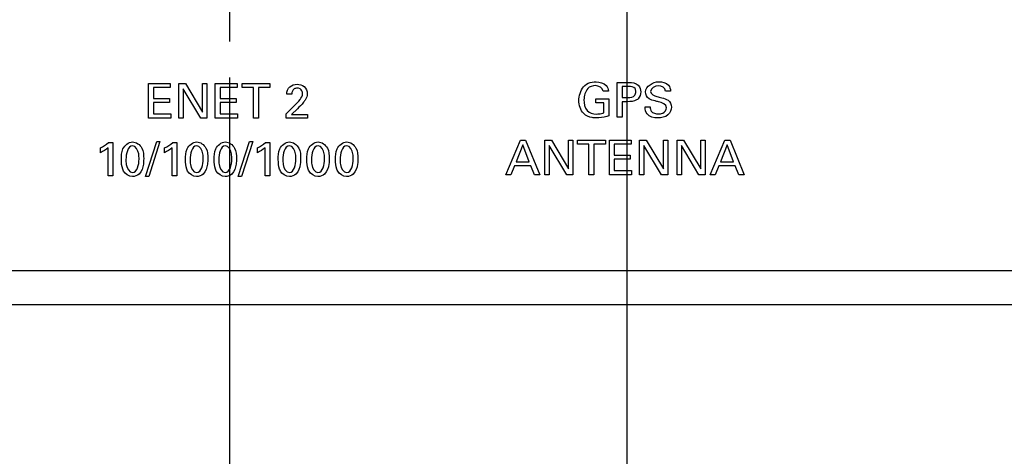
# Model space of a CAD drawing. Header units: inches. Extents: x 0 to 34, y 0 to 22.
# Tile 21 of 55: x 17.8 to 19.6, y 11.6 to 12.4. Entities that reach past the tile are written whole.
import ezdxf

# ---------------------------------------------------------------- set-up
doc = ezdxf.new("R2010")
doc.units = ezdxf.units.IN
doc.header["$LTSCALE"] = 1.87
doc.header["$MEASUREMENT"] = 0
doc.linetypes.add('CENTER', pattern=[0.6, 0.375, -0.075, 0.075, -0.075])
doc.layers.get('0').update_dxf_attribs({"linetype": 'CONTINUOUS'})
doc.layers.add('02___PRT_ALL_AXES', color=7, linetype='CONTINUOUS')
doc.layers.add('DIMENSIONS', color=7, linetype='CONTINUOUS')
doc.styles.get("Standard").update_dxf_attribs({"font": 'txt', "width": 0.8})
doc.dimstyles.new('DIMSTYLE_1', dxfattribs={"dimtxt": 0.125, "dimasz": 0.18, "dimexe": 0.125, "dimexo": 0.0625, "dimgap": 0.09, "dimtad": 0, "dimtih": 1, "dimtoh": 1, "dimlfac": 2, "dimzin": 4, "dimdsep": 46, "dimtxsty": 'STANDARD', "dimblk": '_FILLED', "dimblk1": '_FILLED', "dimblk2": '_FILLED', "dimcen": 0.09, "dimadec": 0, "dimazin": 0, "dimtfac": 1, "dimtofl": 0, "dimtmove": 0, "dimatfit": 3, "dimldrblk": '_FILLED', "dimfxl": 1, "dimtolj": 1, "dimtzin": 4, "dimarcsym": 0})
doc.dimstyles.new('DIMSTYLE_2', dxfattribs={"dimtxt": 0.125, "dimasz": 0.18, "dimexe": 0.125, "dimexo": 0.0625, "dimgap": 0.09, "dimtad": 0, "dimtih": 1, "dimtoh": 1, "dimlfac": 2, "dimzin": 4, "dimdsep": 46, "dimtxsty": 'STANDARD', "dimblk": '_FILLED', "dimblk1": '_FILLED', "dimblk2": '_FILLED', "dimcen": 0.09, "dimadec": 0, "dimazin": 0, "dimtp": 0.001, "dimtm": 0.001, "dimtfac": 1, "dimtofl": 0, "dimtmove": 0, "dimatfit": 3, "dimldrblk": '_FILLED', "dimfxl": 1, "dimtolj": 1, "dimtzin": 4, "dimarcsym": 0})

# ---------------------------------------------------------------- blocks, each defined once
blk = doc.blocks.new('*D3')
at = {"layer": 'DIMENSIONS', "color": 2, "linetype": 'CONTINUOUS'}
blk.add_line((17.4819, 12.2662), (17.4819, 11.1855), dxfattribs=at)
at = {"layer": 'DIMENSIONS', "color": 2, "linetype": 'CONTINUOUS', "insert": (17.4194, 11.123), "char_height": 0.125, "width": 1.325, "attachment_point": 3, "rotation": 90, "line_spacing_factor": 0.9}
blk.add_mtext('72.00{\\Ftxt.shx;\\W1.000000;\\H0.125000; }[2.835]', dxfattribs=at)
blk = doc.blocks.new('_FILLED')
at = {"color": 0, "linetype": 'BYBLOCK'}
blk.add_solid([(0, 0), (-1, 0.1736), (-1, -0.1736)], dxfattribs=at)
blk = doc.blocks.new('*D4')
at = {"layer": 'DIMENSIONS', "color": 2, "linetype": 'CONTINUOUS'}
blk.add_line((18.8992, 12.406), (18.8992, 11.1855), dxfattribs=at)
at = {"layer": 'DIMENSIONS', "color": 2, "linetype": 'CONTINUOUS', "insert": (18.8367, 11.123), "char_height": 0.125, "width": 0.725, "attachment_point": 3, "rotation": 90, "line_spacing_factor": 0.9}
blk.add_mtext('.00{\\Ftxt.shx;\\W1.000000;\\H0.125000; }[0]', dxfattribs=at)
blk = doc.blocks.new('*D5')
at = {"layer": 'DIMENSIONS', "color": 2, "linetype": 'CONTINUOUS'}
blk.add_line((17.4819, 12.4124), (17.4819, 11.1855), dxfattribs=at)
at = {"layer": 'DIMENSIONS', "color": 2, "linetype": 'CONTINUOUS', "insert": (17.4194, 11.123), "char_height": 0.125, "width": 1.325, "attachment_point": 3, "rotation": 90, "line_spacing_factor": 0.9}
blk.add_mtext('72.00{\\Ftxt.shx;\\W1.000000;\\H0.125000; }[2.835]', dxfattribs=at)
blk = doc.blocks.new('*D6')
at = {"layer": 'DIMENSIONS', "color": 2, "linetype": 'CONTINUOUS'}
blk.add_line((20.4859, 12.5852), (20.4859, 11.1855), dxfattribs=at)
at = {"layer": 'DIMENSIONS', "color": 2, "linetype": 'CONTINUOUS', "insert": (20.4234, 11.123), "char_height": 0.125, "width": 1.325, "attachment_point": 3, "rotation": 90, "line_spacing_factor": 0.9}
blk.add_mtext('80.61{\\Ftxt.shx;\\W1.000000;\\H0.125000; }[3.173]', dxfattribs=at)
blk = doc.blocks.new('*D10')
at = {"layer": 'DIMENSIONS', "color": 2, "linetype": 'CONTINUOUS'}
blk.add_line((18.2102, 12.2662), (18.2102, 11.1855), dxfattribs=at)
at = {"layer": 'DIMENSIONS', "color": 2, "linetype": 'CONTINUOUS', "insert": (18.1477, 11.123), "char_height": 0.125, "width": 1.325, "attachment_point": 3, "rotation": 90, "line_spacing_factor": 0.9}
blk.add_mtext('35.00{\\Ftxt.shx;\\W1.000000;\\H0.125000; }[1.378]', dxfattribs=at)

msp = doc.modelspace()

# ---------------------------------------------------------------- linework, layer by layer
at = {"color": 40, "linetype": 'CONTINUOUS'}
for p, q in [((18.0696, 12.256), (18.1073, 12.256)), ((18.0696, 12.1959), (18.0696, 12.256)), ((18.1073, 12.2489), (18.0779, 12.2489)), ((18.0779, 12.2489), (18.0779, 12.2302)), ((18.1073, 12.256), (18.1073, 12.2489)), ((18.1221, 12.256), (18.1337, 12.256)), ((18.1221, 12.1959), (18.1221, 12.256)), ((18.1603, 12.1959), (18.1297, 12.2469)), ((18.1297, 12.2469), (18.1297, 12.1959)), ((18.1337, 12.256), (18.1632, 12.2063)), ((18.1632, 12.256), (18.1709, 12.256)), ((18.1632, 12.2063), (18.1632, 12.256)), ((18.1709, 12.256), (18.1709, 12.1959)), ((18.1854, 12.256), (18.2231, 12.256)), ((18.1854, 12.1959), (18.1854, 12.256)), ((18.2231, 12.2489), (18.1937, 12.2489)), ((18.1937, 12.2489), (18.1937, 12.2302)), ((18.2231, 12.256), (18.2231, 12.2489)), ((18.2317, 12.256), (18.2802, 12.256)), ((18.2317, 12.2489), (18.2317, 12.256)), ((18.2518, 12.2489), (18.2317, 12.2489)), ((18.2518, 12.1959), (18.2518, 12.2489)), ((18.2802, 12.2489), (18.2601, 12.2489)), ((18.2601, 12.2489), (18.2601, 12.1959)), ((18.2802, 12.256), (18.2802, 12.2489)), ((18.8825, 12.2579), (18.9027, 12.2579)), ((18.8825, 12.1977), (18.8825, 12.2579)), ((18.9025, 12.2511), (18.8909, 12.2511)), ((18.8909, 12.2511), (18.8909, 12.2315)), ((18.0779, 12.2302), (18.1059, 12.2302)), ((18.1059, 12.2302), (18.1059, 12.2232)), ((18.1937, 12.2302), (18.2217, 12.2302)), ((18.2217, 12.2302), (18.2217, 12.2232)), ((18.318, 12.2378), (18.3093, 12.2378)), ((18.8457, 12.2297), (18.8678, 12.2297)), ((18.8457, 12.2228), (18.8457, 12.2297)), ((18.8675, 12.2429), (18.8584, 12.2429)), ((18.8678, 12.2297), (18.8678, 12.2001)), ((18.8909, 12.2315), (18.9008, 12.2315)), ((18.9751, 12.2429), (18.9664, 12.2429)), ((18.1059, 12.2232), (18.0779, 12.2232)), ((18.0779, 12.2232), (18.0779, 12.2032)), ((18.2217, 12.2232), (18.1937, 12.2232)), ((18.1937, 12.2232), (18.1937, 12.2032)), ((18.3084, 12.2035), (18.3235, 12.2183)), ((18.8594, 12.2228), (18.8457, 12.2228)), ((18.8594, 12.205), (18.8594, 12.2228)), ((18.9006, 12.2245), (18.8909, 12.2245)), ((18.8909, 12.2245), (18.8909, 12.1977)), ((18.9308, 12.2153), (18.9395, 12.2153)), ((18.108, 12.1959), (18.0696, 12.1959)), ((18.0779, 12.2032), (18.108, 12.2032)), ((18.108, 12.2032), (18.108, 12.1959)), ((18.1297, 12.1959), (18.1221, 12.1959)), ((18.1709, 12.1959), (18.1603, 12.1959)), ((18.2237, 12.1959), (18.1854, 12.1959)), ((18.1937, 12.2032), (18.2237, 12.2032)), ((18.2237, 12.2032), (18.2237, 12.1959)), ((18.2601, 12.1959), (18.2518, 12.1959)), ((18.3084, 12.1959), (18.3084, 12.2035)), ((18.3451, 12.1959), (18.3084, 12.1959)), ((18.3278, 12.212), (18.3177, 12.2025)), ((18.3177, 12.2025), (18.3451, 12.2025)), ((18.3451, 12.2025), (18.3451, 12.1959)), ((18.8909, 12.1977), (18.8825, 12.1977)), ((17.9862, 12.1361), (17.9862, 12.1444)), ((17.9996, 12.0959), (17.9996, 12.1444)), ((18.0002, 12.1535), (18.0076, 12.1535)), ((18.0076, 12.1535), (18.0076, 12.0959)), ((18.0644, 12.0945), (18.0838, 12.1553)), ((18.0893, 12.1553), (18.0699, 12.0945)), ((18.0838, 12.1553), (18.0893, 12.1553)), ((18.0974, 12.1361), (18.0974, 12.1444)), ((18.1108, 12.0959), (18.1108, 12.1444)), ((18.1114, 12.1535), (18.1188, 12.1535)), ((18.1188, 12.1535), (18.1188, 12.0959)), ((18.2253, 12.0945), (18.2448, 12.1553)), ((18.2502, 12.1553), (18.2308, 12.0945)), ((18.2448, 12.1553), (18.2502, 12.1553)), ((18.2584, 12.1361), (18.2584, 12.1444)), ((18.2718, 12.0959), (18.2718, 12.1444)), ((18.2723, 12.1535), (18.2798, 12.1535)), ((18.2798, 12.1535), (18.2798, 12.0959)), ((18.6895, 12.0977), (18.7148, 12.1579)), ((18.7189, 12.1496), (18.7073, 12.1201)), ((18.7148, 12.1579), (18.7237, 12.1579)), ((18.73, 12.1201), (18.7189, 12.1496)), ((18.7237, 12.1579), (18.7481, 12.0977)), ((18.7568, 12.1579), (18.7684, 12.1579)), ((18.7568, 12.0977), (18.7568, 12.1579)), ((18.795, 12.0977), (18.7644, 12.1488)), ((18.7644, 12.1488), (18.7644, 12.0977)), ((18.7684, 12.1579), (18.798, 12.1081)), ((18.798, 12.1579), (18.8056, 12.1579)), ((18.798, 12.1081), (18.798, 12.1579)), ((18.8056, 12.1579), (18.8056, 12.0977)), ((18.8134, 12.1579), (18.862, 12.1579)), ((18.8134, 12.1508), (18.8134, 12.1579)), ((18.8336, 12.1508), (18.8134, 12.1508)), ((18.8336, 12.0977), (18.8336, 12.1508)), ((18.862, 12.1508), (18.8418, 12.1508)), ((18.8418, 12.1508), (18.8418, 12.0977)), ((18.862, 12.1579), (18.862, 12.1508)), ((18.8689, 12.1579), (18.9067, 12.1579)), ((18.8689, 12.0977), (18.8689, 12.1579)), ((18.9067, 12.1508), (18.8773, 12.1508)), ((18.8773, 12.1508), (18.8773, 12.132)), ((18.9067, 12.1579), (18.9067, 12.1508)), ((18.9214, 12.1579), (18.933, 12.1579)), ((18.9214, 12.0977), (18.9214, 12.1579)), ((18.9596, 12.0977), (18.929, 12.1488)), ((18.929, 12.1488), (18.929, 12.0977)), ((18.933, 12.1579), (18.9626, 12.1081)), ((18.9626, 12.1579), (18.9702, 12.1579)), ((18.9626, 12.1081), (18.9626, 12.1579)), ((18.9702, 12.1579), (18.9702, 12.0977)), ((18.9863, 12.1579), (18.9978, 12.1579)), ((18.9863, 12.0977), (18.9863, 12.1579)), ((19.0244, 12.0977), (18.9938, 12.1488)), ((18.9938, 12.1488), (18.9938, 12.0977)), ((18.9978, 12.1579), (19.0274, 12.1081)), ((19.0274, 12.1579), (19.0351, 12.1579)), ((19.0274, 12.1081), (19.0274, 12.1579)), ((19.0351, 12.1579), (19.0351, 12.0977)), ((19.0439, 12.0977), (19.0692, 12.1579)), ((19.0733, 12.1496), (19.0617, 12.1201)), ((19.0692, 12.1579), (19.0782, 12.1579)), ((19.0844, 12.1201), (19.0733, 12.1496)), ((19.0782, 12.1579), (19.1025, 12.0977)), ((18.8773, 12.132), (18.9052, 12.132)), ((18.9052, 12.132), (18.9052, 12.1251)), ((18.7046, 12.1134), (18.6981, 12.0977)), ((18.7325, 12.1134), (18.7046, 12.1134)), ((18.7073, 12.1201), (18.73, 12.1201)), ((18.739, 12.0977), (18.7325, 12.1134)), ((18.9052, 12.1251), (18.8773, 12.1251)), ((18.8773, 12.1251), (18.8773, 12.1051)), ((19.059, 12.1134), (19.0525, 12.0977)), ((19.0869, 12.1134), (19.059, 12.1134)), ((19.0617, 12.1201), (19.0844, 12.1201)), ((19.0934, 12.0977), (19.0869, 12.1134)), ((18.0076, 12.0959), (17.9996, 12.0959)), ((18.0699, 12.0945), (18.0644, 12.0945)), ((18.1188, 12.0959), (18.1108, 12.0959)), ((18.2308, 12.0945), (18.2253, 12.0945)), ((18.2798, 12.0959), (18.2718, 12.0959)), ((18.6981, 12.0977), (18.6895, 12.0977)), ((18.7481, 12.0977), (18.739, 12.0977)), ((18.7644, 12.0977), (18.7568, 12.0977)), ((18.8056, 12.0977), (18.795, 12.0977)), ((18.8418, 12.0977), (18.8336, 12.0977)), ((18.9073, 12.0977), (18.8689, 12.0977)), ((18.8773, 12.1051), (18.9073, 12.1051)), ((18.9073, 12.1051), (18.9073, 12.0977)), ((18.929, 12.0977), (18.9214, 12.0977)), ((18.9702, 12.0977), (18.9596, 12.0977)), ((18.9938, 12.0977), (18.9863, 12.0977)), ((19.0351, 12.0977), (19.0244, 12.0977)), ((19.0525, 12.0977), (19.0439, 12.0977)), ((19.1025, 12.0977), (19.0934, 12.0977))]:
    msp.add_line(p, q, dxfattribs=at)
at = {"color": 7, "linetype": 'CONTINUOUS'}
for p, q in [((13.3268, 11.932), (21.9194, 11.932)), ((13.3268, 11.873), (21.9194, 11.873))]:
    msp.add_line(p, q, dxfattribs=at)
at = {"color": 40, "linetype": 'CONTINUOUS'}
for points in [[(18.3093, 12.2378), (18.3094, 12.2423), (18.3111, 12.2474), (18.3146, 12.2504)], [(18.3146, 12.2504), (18.3179, 12.2533), (18.3227, 12.2546), (18.3271, 12.2546)], [(18.8313, 12.2472), (18.8268, 12.2422), (18.8249, 12.2347), (18.8249, 12.2279)], [(18.8449, 12.2523), (18.84, 12.2523), (18.8345, 12.2508), (18.8313, 12.2472)], [(18.8584, 12.2429), (18.8575, 12.2483), (18.8504, 12.2523), (18.8449, 12.2523)], [(18.8458, 12.2589), (18.8521, 12.2589), (18.8591, 12.2569), (18.8635, 12.2525)], [(18.8635, 12.2525), (18.8659, 12.25), (18.8673, 12.2463), (18.8675, 12.2429)], [(18.9027, 12.2579), (18.9084, 12.2579), (18.9152, 12.2572), (18.9191, 12.253)], [(18.9191, 12.253), (18.922, 12.2501), (18.9235, 12.2455), (18.9235, 12.2414)], [(18.9316, 12.2415), (18.9316, 12.2511), (18.9449, 12.259), (18.9545, 12.259)], [(18.9538, 12.252), (18.9483, 12.252), (18.9405, 12.2478), (18.9405, 12.2423)], [(18.9664, 12.2429), (18.9662, 12.2481), (18.959, 12.252), (18.9538, 12.252)], [(18.9545, 12.259), (18.9605, 12.259), (18.9674, 12.2575), (18.9714, 12.2531)], [(18.9714, 12.2531), (18.9739, 12.2504), (18.9749, 12.2465), (18.9751, 12.2429)], [(18.3324, 12.2282), (18.3346, 12.2312), (18.3367, 12.2347), (18.3367, 12.2384)], [(18.9235, 12.2414), (18.9235, 12.2372), (18.9218, 12.2326), (18.9188, 12.2296)], [(18.9379, 12.2296), (18.9342, 12.2321), (18.9316, 12.237), (18.9316, 12.2415)], [(18.9405, 12.2423), (18.9405, 12.2376), (18.9467, 12.2345), (18.9513, 12.2334)], [(18.3235, 12.2183), (18.3267, 12.2214), (18.3298, 12.2246), (18.3324, 12.2282)], [(18.3384, 12.2234), (18.3352, 12.2193), (18.3314, 12.2157), (18.3278, 12.212)], [(18.8245, 12.2039), (18.8188, 12.2097), (18.8161, 12.2187), (18.8161, 12.2268)], [(18.8249, 12.2279), (18.8249, 12.2213), (18.8262, 12.214), (18.8304, 12.209)], [(18.9343, 12.2032), (18.9317, 12.2065), (18.9308, 12.2111), (18.9308, 12.2153)], [(18.968, 12.2141), (18.968, 12.2199), (18.9598, 12.2229), (18.9542, 12.2243)], [(18.9707, 12.2271), (18.9744, 12.2246), (18.9767, 12.2195), (18.9767, 12.2151)], [(18.8304, 12.209), (18.8341, 12.2047), (18.8407, 12.2031), (18.8464, 12.2031)], [(18.953, 12.1963), (18.9463, 12.1963), (18.9384, 12.1979), (18.9343, 12.2032)], [(17.9862, 12.1444), (17.9911, 12.147), (17.9959, 12.1499), (18.0002, 12.1535)], [(17.9996, 12.1444), (17.9956, 12.1411), (17.9909, 12.1383), (17.9862, 12.1361)], [(18.0418, 12.148), (18.0331, 12.148), (18.0304, 12.1332), (18.0304, 12.1244)], [(18.0974, 12.1444), (18.1024, 12.147), (18.1072, 12.1499), (18.1114, 12.1535)], [(18.1108, 12.1444), (18.1068, 12.1411), (18.1022, 12.1383), (18.0974, 12.1361)], [(18.1531, 12.148), (18.1444, 12.148), (18.1417, 12.1332), (18.1417, 12.1244)], [(18.2028, 12.148), (18.194, 12.148), (18.1914, 12.1332), (18.1914, 12.1244)], [(18.2584, 12.1444), (18.2633, 12.147), (18.2681, 12.1499), (18.2723, 12.1535)], [(18.2718, 12.1444), (18.2677, 12.1411), (18.2631, 12.1383), (18.2584, 12.1361)], [(18.314, 12.148), (18.3053, 12.148), (18.3026, 12.1332), (18.3026, 12.1244)], [(18.3637, 12.148), (18.355, 12.148), (18.3523, 12.1332), (18.3523, 12.1244)], [(18.4133, 12.148), (18.4046, 12.148), (18.4019, 12.1332), (18.4019, 12.1244)], [(18.0417, 12.1016), (18.0502, 12.1016), (18.053, 12.1161), (18.053, 12.1246)], [(18.1529, 12.1016), (18.1615, 12.1016), (18.1643, 12.1161), (18.1643, 12.1246)], [(18.2026, 12.1016), (18.2111, 12.1016), (18.2139, 12.1161), (18.2139, 12.1246)], [(18.3138, 12.1016), (18.3224, 12.1016), (18.3252, 12.1161), (18.3252, 12.1246)], [(18.3635, 12.1016), (18.3721, 12.1016), (18.3748, 12.1161), (18.3748, 12.1246)], [(18.4132, 12.1016), (18.4217, 12.1016), (18.4245, 12.1161), (18.4245, 12.1246)], [(18.0416, 12.0947), (18.0356, 12.0947), (18.0289, 12.0989), (18.0262, 12.1043)], [(18.0531, 12.0991), (18.0501, 12.0963), (18.0457, 12.0947), (18.0416, 12.0947)], [(18.1528, 12.0947), (18.1468, 12.0947), (18.1401, 12.0989), (18.1374, 12.1043)], [(18.1643, 12.0991), (18.1613, 12.0963), (18.1569, 12.0947), (18.1528, 12.0947)], [(18.2025, 12.0947), (18.1965, 12.0947), (18.1898, 12.0989), (18.1871, 12.1043)], [(18.214, 12.0991), (18.211, 12.0963), (18.2066, 12.0947), (18.2025, 12.0947)], [(18.3138, 12.0947), (18.3077, 12.0947), (18.301, 12.0989), (18.2984, 12.1043)], [(18.3253, 12.0991), (18.3223, 12.0963), (18.3179, 12.0947), (18.3138, 12.0947)], [(18.3634, 12.0947), (18.3574, 12.0947), (18.3507, 12.0989), (18.348, 12.1043)], [(18.3749, 12.0991), (18.3719, 12.0963), (18.3675, 12.0947), (18.3634, 12.0947)], [(18.4131, 12.0947), (18.407, 12.0947), (18.4004, 12.0989), (18.3977, 12.1043)], [(18.4246, 12.0991), (18.4216, 12.0963), (18.4172, 12.0947), (18.4131, 12.0947)]]:
    msp.add_open_spline(points, degree=3, dxfattribs=at)
for points, knots in [([(18.3274, 12.2479), (18.3256, 12.2479), (18.3201, 12.2471), (18.318, 12.241), (18.318, 12.2378)], [0, 0, 0, 0, 0.362568, 1, 1, 1, 1]), ([(18.3271, 12.2546), (18.3314, 12.2546), (18.3412, 12.2524), (18.3449, 12.2425), (18.3449, 12.2378)], [0, 0, 0, 0, 0.474181, 1, 1, 1, 1]), ([(18.3367, 12.2384), (18.3367, 12.2416), (18.3342, 12.2472), (18.3291, 12.2479), (18.3274, 12.2479)], [0, 0, 0, 0, 0.650868, 1, 1, 1, 1]), ([(18.8161, 12.2268), (18.8161, 12.2287), (18.8168, 12.239), (18.822, 12.2499), (18.829, 12.2546)], [0, 0, 0, 0, 0.186698, 1, 1, 1, 1]), ([(18.829, 12.2546), (18.833, 12.2573), (18.839, 12.2587), (18.8448, 12.2589), (18.8458, 12.2589)], [0, 0, 0, 0, 0.824277, 1, 1, 1, 1]), ([(18.9147, 12.2417), (18.9147, 12.2436), (18.9138, 12.2499), (18.9064, 12.2511), (18.9025, 12.2511)], [0, 0, 0, 0, 0.325676, 1, 1, 1, 1]), ([(18.3449, 12.2378), (18.3449, 12.2345), (18.343, 12.2292), (18.3397, 12.225), (18.3384, 12.2234)], [0, 0, 0, 0, 0.609358, 1, 1, 1, 1]), ([(18.9188, 12.2296), (18.918, 12.2288), (18.913, 12.2247), (18.9059, 12.2245), (18.9006, 12.2245)], [0, 0, 0, 0, 0.177213, 1, 1, 1, 1]), ([(18.9008, 12.2315), (18.9052, 12.2315), (18.9135, 12.2327), (18.9147, 12.2397), (18.9147, 12.2417)], [0, 0, 0, 0, 0.692076, 1, 1, 1, 1]), ([(18.9542, 12.2243), (18.9522, 12.2248), (18.9467, 12.2262), (18.9409, 12.2276), (18.9379, 12.2296)], [0, 0, 0, 0, 0.358506, 1, 1, 1, 1]), ([(18.9513, 12.2334), (18.9541, 12.2327), (18.9607, 12.231), (18.9675, 12.2292), (18.9707, 12.2271)], [0, 0, 0, 0, 0.433572, 1, 1, 1, 1]), ([(18.9395, 12.2153), (18.9396, 12.2127), (18.9409, 12.205), (18.9496, 12.2034), (18.954, 12.2034)], [0, 0, 0, 0, 0.373155, 1, 1, 1, 1]), ([(18.9767, 12.2151), (18.9767, 12.2102), (18.9714, 12.1985), (18.9591, 12.1963), (18.953, 12.1963)], [0, 0, 0, 0, 0.443266, 1, 1, 1, 1]), ([(18.954, 12.2034), (18.9565, 12.2034), (18.963, 12.2038), (18.968, 12.2103), (18.968, 12.2141)], [0, 0, 0, 0, 0.395788, 1, 1, 1, 1]), ([(18.8464, 12.1964), (18.8439, 12.1964), (18.8361, 12.1968), (18.8283, 12.2001), (18.8245, 12.2039)], [0, 0, 0, 0, 0.32048, 1, 1, 1, 1]), ([(18.8464, 12.2031), (18.8479, 12.2031), (18.8523, 12.2033), (18.8567, 12.2042), (18.8594, 12.205)], [0, 0, 0, 0, 0.35168, 1, 1, 1, 1]), ([(18.8678, 12.2001), (18.8666, 12.1997), (18.8597, 12.1975), (18.8524, 12.1964), (18.8464, 12.1964)], [0, 0, 0, 0, 0.162933, 1, 1, 1, 1]), ([(18.0224, 12.124), (18.0224, 12.1303), (18.0223, 12.1438), (18.0349, 12.1547), (18.0418, 12.1547)], [0, 0, 0, 0, 0.477778, 1, 1, 1, 1]), ([(18.0418, 12.1547), (18.0482, 12.1547), (18.061, 12.1452), (18.0611, 12.1317), (18.0611, 12.1254)], [0, 0, 0, 0, 0.504057, 1, 1, 1, 1]), ([(18.053, 12.1246), (18.053, 12.1278), (18.0533, 12.1362), (18.0477, 12.148), (18.0418, 12.148)], [0, 0, 0, 0, 0.351704, 1, 1, 1, 1]), ([(18.1337, 12.124), (18.1337, 12.1303), (18.1336, 12.1438), (18.1462, 12.1547), (18.153, 12.1547)], [0, 0, 0, 0, 0.477773, 1, 1, 1, 1]), ([(18.153, 12.1547), (18.1594, 12.1547), (18.1723, 12.1452), (18.1723, 12.1317), (18.1723, 12.1254)], [0, 0, 0, 0, 0.503993, 1, 1, 1, 1]), ([(18.1643, 12.1246), (18.1643, 12.1278), (18.1646, 12.1362), (18.1589, 12.148), (18.1531, 12.148)], [0, 0, 0, 0, 0.351656, 1, 1, 1, 1]), ([(18.1834, 12.124), (18.1834, 12.1303), (18.1832, 12.1437), (18.1958, 12.1547), (18.2027, 12.1547)], [0, 0, 0, 0, 0.477802, 1, 1, 1, 1]), ([(18.2027, 12.1547), (18.2091, 12.1547), (18.222, 12.1452), (18.222, 12.1317), (18.222, 12.1254)], [0, 0, 0, 0, 0.504057, 1, 1, 1, 1]), ([(18.2139, 12.1246), (18.2139, 12.1278), (18.2142, 12.1362), (18.2086, 12.148), (18.2028, 12.148)], [0, 0, 0, 0, 0.351704, 1, 1, 1, 1]), ([(18.2946, 12.124), (18.2946, 12.1303), (18.2945, 12.1438), (18.3071, 12.1547), (18.3139, 12.1547)], [0, 0, 0, 0, 0.477778, 1, 1, 1, 1]), ([(18.3139, 12.1547), (18.3204, 12.1547), (18.3332, 12.1452), (18.3333, 12.1317), (18.3333, 12.1254)], [0, 0, 0, 0, 0.503996, 1, 1, 1, 1]), ([(18.3252, 12.1246), (18.3252, 12.1278), (18.3255, 12.1362), (18.3199, 12.148), (18.314, 12.148)], [0, 0, 0, 0, 0.351651, 1, 1, 1, 1]), ([(18.3443, 12.124), (18.3443, 12.1303), (18.3441, 12.1438), (18.3568, 12.1547), (18.3636, 12.1547)], [0, 0, 0, 0, 0.477775, 1, 1, 1, 1]), ([(18.3636, 12.1547), (18.37, 12.1547), (18.3829, 12.1452), (18.3829, 12.1317), (18.3829, 12.1254)], [0, 0, 0, 0, 0.504057, 1, 1, 1, 1]), ([(18.3748, 12.1246), (18.3748, 12.1278), (18.3752, 12.1362), (18.3695, 12.148), (18.3637, 12.148)], [0, 0, 0, 0, 0.351709, 1, 1, 1, 1]), ([(18.3939, 12.124), (18.3939, 12.1303), (18.3938, 12.1438), (18.4064, 12.1547), (18.4133, 12.1547)], [0, 0, 0, 0, 0.477778, 1, 1, 1, 1]), ([(18.4133, 12.1547), (18.4197, 12.1547), (18.4325, 12.1452), (18.4326, 12.1317), (18.4326, 12.1254)], [0, 0, 0, 0, 0.504, 1, 1, 1, 1]), ([(18.4245, 12.1246), (18.4245, 12.1278), (18.4248, 12.1362), (18.4192, 12.148), (18.4133, 12.148)], [0, 0, 0, 0, 0.351602, 1, 1, 1, 1]), ([(18.0262, 12.1043), (18.0257, 12.1053), (18.023, 12.1115), (18.0224, 12.1185), (18.0224, 12.124)], [0, 0, 0, 0, 0.175097, 1, 1, 1, 1]), ([(18.0304, 12.1244), (18.0304, 12.1214), (18.0302, 12.1132), (18.0358, 12.1016), (18.0417, 12.1016)], [0, 0, 0, 0, 0.339368, 1, 1, 1, 1]), ([(18.0611, 12.1254), (18.0611, 12.1223), (18.0608, 12.1132), (18.0576, 12.1034), (18.0531, 12.0991)], [0, 0, 0, 0, 0.330265, 1, 1, 1, 1]), ([(18.1374, 12.1043), (18.1369, 12.1053), (18.1343, 12.1115), (18.1337, 12.1185), (18.1337, 12.124)], [0, 0, 0, 0, 0.175035, 1, 1, 1, 1]), ([(18.1417, 12.1244), (18.1417, 12.1214), (18.1415, 12.1132), (18.1471, 12.1016), (18.1529, 12.1016)], [0, 0, 0, 0, 0.33936, 1, 1, 1, 1]), ([(18.1723, 12.1254), (18.1723, 12.1223), (18.172, 12.1132), (18.1689, 12.1034), (18.1643, 12.0991)], [0, 0, 0, 0, 0.33025, 1, 1, 1, 1]), ([(18.1871, 12.1043), (18.1866, 12.1053), (18.1839, 12.1115), (18.1834, 12.1185), (18.1834, 12.124)], [0, 0, 0, 0, 0.175141, 1, 1, 1, 1]), ([(18.1914, 12.1244), (18.1914, 12.1214), (18.1911, 12.1132), (18.1968, 12.1016), (18.2026, 12.1016)], [0, 0, 0, 0, 0.339368, 1, 1, 1, 1]), ([(18.222, 12.1254), (18.222, 12.1223), (18.2217, 12.1132), (18.2185, 12.1034), (18.214, 12.0991)], [0, 0, 0, 0, 0.330259, 1, 1, 1, 1]), ([(18.2984, 12.1043), (18.2978, 12.1053), (18.2952, 12.1115), (18.2946, 12.1185), (18.2946, 12.124)], [0, 0, 0, 0, 0.17509, 1, 1, 1, 1]), ([(18.3026, 12.1244), (18.3026, 12.1214), (18.3024, 12.1132), (18.308, 12.1016), (18.3138, 12.1016)], [0, 0, 0, 0, 0.339359, 1, 1, 1, 1]), ([(18.3333, 12.1254), (18.3333, 12.1223), (18.3329, 12.1132), (18.3298, 12.1034), (18.3253, 12.0991)], [0, 0, 0, 0, 0.330251, 1, 1, 1, 1]), ([(18.348, 12.1043), (18.3475, 12.1053), (18.3448, 12.1115), (18.3443, 12.1185), (18.3443, 12.124)], [0, 0, 0, 0, 0.175095, 1, 1, 1, 1]), ([(18.3523, 12.1244), (18.3523, 12.1214), (18.3521, 12.1132), (18.3577, 12.1016), (18.3635, 12.1016)], [0, 0, 0, 0, 0.339363, 1, 1, 1, 1]), ([(18.3829, 12.1254), (18.3829, 12.1223), (18.3826, 12.1132), (18.3795, 12.1034), (18.3749, 12.0991)], [0, 0, 0, 0, 0.330262, 1, 1, 1, 1]), ([(18.3977, 12.1043), (18.3972, 12.1053), (18.3945, 12.1115), (18.3939, 12.1185), (18.3939, 12.124)], [0, 0, 0, 0, 0.175035, 1, 1, 1, 1]), ([(18.4019, 12.1244), (18.4019, 12.1214), (18.4017, 12.1132), (18.4073, 12.1016), (18.4132, 12.1016)], [0, 0, 0, 0, 0.33936, 1, 1, 1, 1]), ([(18.4326, 12.1254), (18.4326, 12.1223), (18.4323, 12.1132), (18.4291, 12.1034), (18.4246, 12.0991)], [0, 0, 0, 0, 0.330256, 1, 1, 1, 1])]:
    msp.add_open_spline(points, degree=3, knots=knots, dxfattribs=at)
at = {"layer": '02___PRT_ALL_AXES', "color": 7, "linetype": 'CENTER'}
msp.add_line((18.2102, 12.6899), (18.2102, 12.3287), dxfattribs=at)

# ---------------------------------------------------------------- dimensions: what is measured, and where the dimension line sits
at = {"layer": 'DIMENSIONS', "color": 2, "linetype": 'CONTINUOUS'}
for feature_location, offset, origin, dimstyle, picture, middle in [((20.4859, 12.5852), (0, -1.3998), (18.8992, 12.6477), 'DIMSTYLE_1', '*D6', (20.4859, 10.4605)), ((17.4819, 12.4124), (0, -1.2269), (18.8992, 12.4749), 'DIMSTYLE_1', '*D5', (17.4819, 10.4605)), ((17.4819, 12.2662), (0, -1.0807), (18.8992, 12.4685), 'DIMSTYLE_1', '*D3', (17.4819, 10.4605)), ((18.8991851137, 12.405965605), (0, -1.220472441), (18.8991851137, 12.468465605), 'DIMSTYLE_1', '*D4', (18.8991851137, 10.760493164)), ((18.2102, 12.2662), (0, -1.0807), (18.8992, 12.3287), 'DIMSTYLE_2', '*D10', (18.2102, 10.4605))]:
    dim = msp.add_ordinate_dim(feature_location=feature_location, offset=offset, dtype=1, origin=origin, dimstyle=dimstyle, override={"dimtad": 1, "dimtih": 0, "dimtoh": 0}, dxfattribs=at)
    dim.commit()
    dim.dimension.update_dxf_attribs({"geometry": picture, "text_midpoint": middle})

doc.saveas('drawing.dxf')
